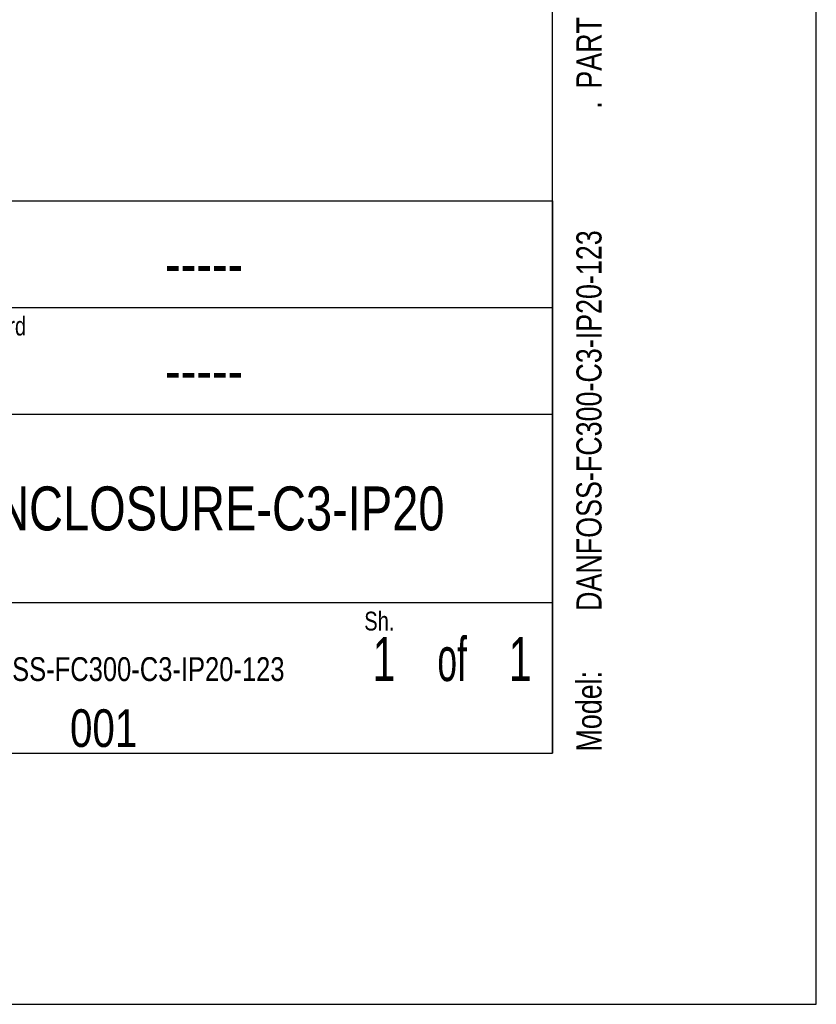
# Model space of a CAD drawing. Extents: x 0 to 594, y 0 to 420.
# Tile 71 of 107: x 531 to 594, y 0 to 78. Entities that reach past the tile are written whole.
import ezdxf
from ezdxf.enums import TextEntityAlignment as Align

# ---------------------------------------------------------------- set-up
doc = ezdxf.new("R2010")
doc.units = 0
doc.header["$LTSCALE"] = 32.67
doc.layers.get('0').update_dxf_attribs({"linetype": 'CONTINUOUS'})
doc.styles.get("Standard").update_dxf_attribs({"font": 'txt', "width": 0.8})

# ---------------------------------------------------------------- blocks, each defined once
blk = doc.blocks.new('FORMAT_BL0', base_point=(477.801, 42.526))
at = {"color": 5, "linetype": 'CONTINUOUS', "width": 0.8}
for s, p in [('Danfoss standard', (518.501, 53.276)), ('Sh.', (558.001, 29.776))]:
    blk.add_text(s, height=1.5, dxfattribs=at).set_placement(p)

msp = doc.modelspace()

# ---------------------------------------------------------------- linework, layer by layer
at = {"color": 7, "linetype": 'CONTINUOUS'}
for p, q in [((594, 0), (594, 420)), ((573, 20), (573, 400)), ((21, 20), (573, 20)), ((0, 0), (594, 0))]:
    msp.add_line(p, q, dxfattribs=at)
at = {"color": 2, "linetype": 'CONTINUOUS'}
for p, q in [((393, 64), (573, 64)), ((573, 64), (573, 20)), ((517.5, 55.5), (573, 55.5)), ((517.5, 47), (573, 47)), ((517.5, 32), (573, 32)), ((393, 20), (573, 20))]:
    msp.add_line(p, q, dxfattribs=at)

# ---------------------------------------------------------------- block references
msp.add_blockref('FORMAT_BL0', (477.801, 42.526), dxfattribs=at)

# ---------------------------------------------------------------- texts
at = {"color": 5, "linetype": 'CONTINUOUS', "width": 0.8}
for s, p in [('PART', (576.897, 72.935)), ('.', (576.897, 71.335)), ('DANFOSS-FC300-C3-IP20-123', (576.897, 31.335)), ('Model: ', (576.897, 20.135))]:
    msp.add_text(s, height=2, rotation=90, dxfattribs=at).set_placement(p)
at = {"color": 5, "linetype": 'CONTINUOUS'}
for s, height, width, p in [('-----', 3.5, 0.8, (545.25, 57.25)), ('-----', 3.5, 0.8, (545.25, 48.75)), ('ENCLOSURE-C3-IP20', 3.5, 0.8, (545.25, 37.75)), ('1', 3.5, 0.7, (559.575, 25.75)), (' of ', 3.5, 0.6, (565, 25.75)), ('1', 3.5, 0.7, (570.425, 25.75)), ('DANFOSS-FC300-C3-IP20-123', 1.9, 0.8, (537.25, 25.75)), ('001', 3, 0.8, (537.25, 20.5))]:
    msp.add_text(s, height=height, dxfattribs=dict(at, width=width)).set_placement(p, align=Align.CENTER)

doc.saveas('drawing.dxf')
